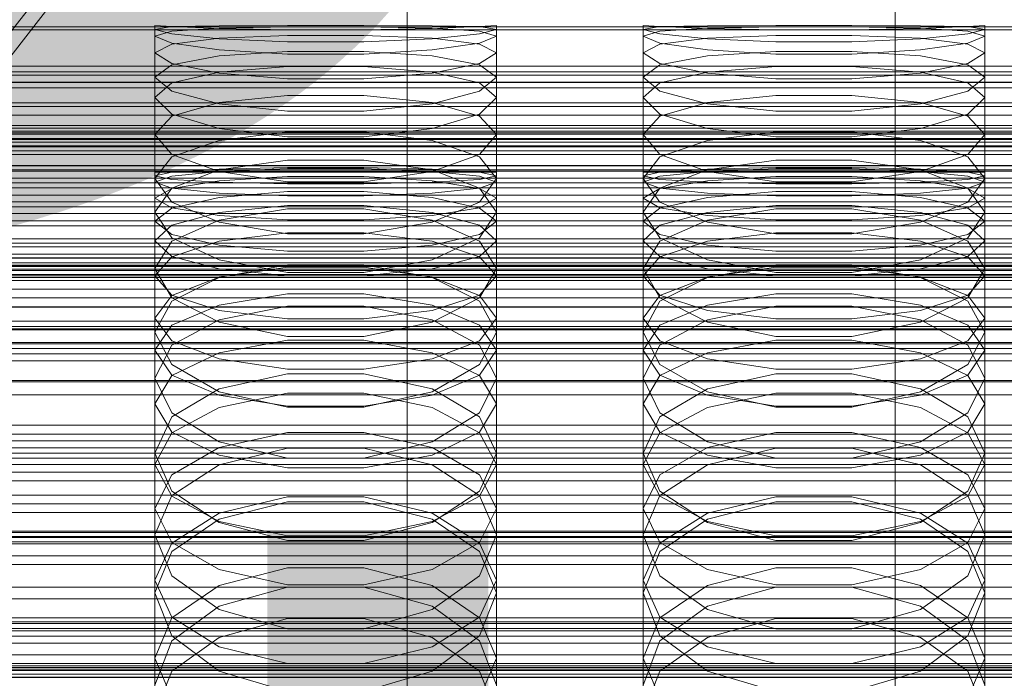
# Model space of a CAD drawing. Header units: millimetres. Extents: x -3490 to 61924, y -72580 to 6847.
# Tile 214 of 256: x -108 to 13, y -33963 to -33882. Entities that reach past the tile are written whole.
import ezdxf

# ---------------------------------------------------------------- set-up
doc = ezdxf.new("R2010")
doc.units = ezdxf.units.MM
for name, color, linetype, lineweight in [('COTAS_O', 1, 'Continuous', 0), ('COTAS_P', 1, 'Continuous', 0), ('frontal_briquetadora', 7, 'Continuous', 0), ('frontal_C01', 7, 'Continuous', 0), ('frontal_C02', 7, 'Continuous', 0), ('frontal_C03', 7, 'Continuous', 0), ('frontal_secador', 7, 'Continuous', 0)]:
    doc.layers.add(name, color=color, linetype=linetype, lineweight=lineweight)
doc.dimstyles.new('R19_100', dxfattribs={"dimtxt": 250, "dimasz": 150, "dimexe": 150, "dimexo": 80, "dimgap": 100, "dimtad": 1, "dimtih": 1, "dimtoh": 1, "dimdsep": 46, "dimcen": 0.09, "dimadec": 0, "dimazin": 0, "dimtfac": 1, "dimtdec": 4, "dimtofl": 0, "dimtmove": 0, "dimatfit": 3, "dimfxl": 1, "dimtolj": 1, "dimtzin": 0, "dimarcsym": 0})

# ---------------------------------------------------------------- blocks, each defined once
blk = doc.blocks.new('DIM_R29_55')
at = {"layer": 'COTAS_P'}
for p, q in [((-3300, -33120), (-3150, -33075)), ((-60, -33120), (-210, -33075)), ((-3300, -34020), (-3300, -33120)), ((-3300, -33120), (-60, -33120)), ((-3300, -33120), (-3150, -33165)), ((-60, -33120), (-210, -33165)), ((-60, -34020), (-60, -33120))]:
    blk.add_line(p, q, dxfattribs=at)
blk.add_text('3240 P', height=250, dxfattribs=at).set_placement((-1680, -33020))
blk = doc.blocks.new('DIM_R29_57')
at = {"layer": 'COTAS_O'}
for p, q in [((-1725, -33700), (-1575, -33655)), ((1725, -33700), (1575, -33655)), ((-1725, -34400), (-1725, -33700)), ((-1725, -33700), (1725, -33700)), ((-1725, -33700), (-1575, -33745)), ((1725, -33700), (1575, -33745)), ((1725, -34400), (1725, -33700))]:
    blk.add_line(p, q, dxfattribs=at)
blk.add_text('3450 O', height=250, dxfattribs=at).set_placement((0, -33600))
blk = doc.blocks.new('DIM_R29_58')
at = {"layer": 'COTAS_P'}
for p, q in [((-150, -32300), (550, -32300)), ((550, -32300), (505, -32450)), ((550, -34900), (550, -32300)), ((550, -32300), (595, -32450)), ((550, -34900), (505, -34750)), ((550, -34900), (595, -34750)), ((-150, -34900), (550, -34900))]:
    blk.add_line(p, q, dxfattribs=at)
blk.add_text('2600 P', height=250, rotation=90, dxfattribs=at).set_placement((450, -33600))
blk = doc.blocks.new('DIM_R29_60')
at = {"layer": 'COTAS_O'}
for p, q in [((-650, -33700), (50, -33700)), ((50, -33700), (5, -33850)), ((50, -34900), (50, -33700)), ((50, -33700), (95, -33850)), ((50, -34900), (5, -34750)), ((50, -34900), (95, -34750)), ((-650, -34900), (50, -34900))]:
    blk.add_line(p, q, dxfattribs=at)
blk.add_text('1200 O', height=250, rotation=90, dxfattribs=at).set_placement((-50, -34300))
blk = doc.blocks.new('DIM_R29_61')
at = {"layer": 'COTAS_O'}
for p, q in [((-650, -34200), (-500, -34155)), ((650, -34200), (500, -34155)), ((-650, -34900), (-650, -34200)), ((-650, -34200), (650, -34200)), ((-650, -34200), (-500, -34245)), ((650, -34200), (500, -34245)), ((650, -34900), (650, -34200))]:
    blk.add_line(p, q, dxfattribs=at)
blk.add_text('1300 O', height=250, dxfattribs=at).set_placement((0, -34100))

msp = doc.modelspace()

# ---------------------------------------------------------------- linework, layer by layer
at = {"layer": 'frontal_briquetadora'}
for p, q in [((-88.92, -33882.856), (-91, -33882.75)), ((-91, -33900.75), (-91, -33882.75)), ((-88.92, -33882.881), (-83.094, -33882.76)), ((-83.094, -33883.094), (-88.92, -33882.856)), ((-83.094, -33882.76), (-74.674, -33882.752)), ((-74.674, -33882.752), (-65.326, -33882.752)), ((-65.326, -33882.752), (-56.906, -33882.76)), ((-56.906, -33882.76), (-51.08, -33882.881)), ((-51.08, -33882.856), (-56.906, -33883.094)), ((-49, -33882.75), (-51.08, -33882.856)), ((-49, -33900.75), (-49, -33882.75)), ((-28.92, -33882.856), (-31, -33882.75)), ((-31, -33900.75), (-31, -33882.75)), ((-28.92, -33882.881), (-23.094, -33882.76)), ((-23.094, -33883.094), (-28.92, -33882.856)), ((-23.094, -33882.76), (-14.674, -33882.752)), ((-14.674, -33882.752), (-5.326, -33882.752)), ((-5.326, -33882.752), (3.094, -33882.76)), ((3.094, -33882.76), (8.92, -33882.881)), ((8.92, -33882.856), (3.094, -33883.094)), ((11, -33882.75), (8.92, -33882.856)), ((11, -33900.75), (11, -33882.75)), ((-91, -33883.222), (-88.92, -33882.881)), ((-88.92, -33883.775), (-91, -33883.222)), ((-91, -33901.201), (-91, -33883.222)), ((-88.92, -33883.423), (-91, -33884.062)), ((-91, -33902.002), (-91, -33884.062)), ((-91, -33884.062), (-88.92, -33884.912)), ((-83.094, -33883.063), (-88.92, -33883.423)), ((-83.094, -33884.371), (-88.92, -33883.775)), ((-74.674, -33882.922), (-83.094, -33883.063)), ((-74.674, -33883.285), (-83.094, -33883.094)), ((-74.674, -33883.964), (-83.094, -33884.304)), ((-65.326, -33882.922), (-74.674, -33882.922)), ((-65.326, -33883.285), (-74.674, -33883.285)), ((-65.326, -33883.964), (-74.674, -33883.964)), ((-56.906, -33883.063), (-65.326, -33882.922)), ((-56.906, -33883.094), (-65.326, -33883.285)), ((-56.906, -33884.304), (-65.326, -33883.964)), ((-51.08, -33883.423), (-56.906, -33883.063)), ((-51.08, -33883.775), (-56.906, -33884.371)), ((-51.08, -33882.881), (-49, -33883.222)), ((-49, -33883.222), (-51.08, -33883.775)), ((-49, -33884.062), (-51.08, -33883.423)), ((-51.08, -33884.912), (-49, -33884.062)), ((-49, -33901.201), (-49, -33883.222)), ((-49, -33902.002), (-49, -33884.062)), ((-31, -33883.222), (-28.92, -33882.881)), ((-28.92, -33883.775), (-31, -33883.222)), ((-31, -33901.201), (-31, -33883.222)), ((-28.92, -33883.423), (-31, -33884.062)), ((-31, -33902.002), (-31, -33884.062)), ((-31, -33884.062), (-28.92, -33884.912)), ((-23.094, -33883.063), (-28.92, -33883.423)), ((-23.094, -33884.371), (-28.92, -33883.775)), ((-14.674, -33882.922), (-23.094, -33883.063)), ((-14.674, -33883.285), (-23.094, -33883.094)), ((-14.674, -33883.964), (-23.094, -33884.304)), ((-5.326, -33882.922), (-14.674, -33882.922)), ((-5.326, -33883.285), (-14.674, -33883.285)), ((-5.326, -33883.964), (-14.674, -33883.964)), ((3.094, -33883.063), (-5.326, -33882.922)), ((3.094, -33883.094), (-5.326, -33883.285)), ((3.094, -33884.304), (-5.326, -33883.964)), ((8.92, -33883.423), (3.094, -33883.063)), ((8.92, -33883.775), (3.094, -33884.371)), ((8.92, -33882.881), (11, -33883.222)), ((11, -33883.222), (8.92, -33883.775)), ((11, -33884.062), (8.92, -33883.423)), ((8.92, -33884.912), (11, -33884.062)), ((11, -33901.201), (11, -33883.222)), ((11, -33902.002), (11, -33884.062)), ((-88.92, -33885.021), (-91, -33886.106)), ((-83.094, -33884.304), (-88.92, -33885.021)), ((-88.92, -33884.912), (-83.094, -33885.746)), ((-74.674, -33884.761), (-83.094, -33884.371)), ((-65.326, -33884.761), (-74.674, -33884.761)), ((-56.906, -33884.371), (-65.326, -33884.761)), ((-51.08, -33885.021), (-56.906, -33884.304)), ((-56.906, -33885.746), (-51.08, -33884.912)), ((-49, -33886.106), (-51.08, -33885.021)), ((-28.92, -33885.021), (-31, -33886.106)), ((-23.094, -33884.304), (-28.92, -33885.021)), ((-28.92, -33884.912), (-23.094, -33885.746)), ((-14.674, -33884.761), (-23.094, -33884.371)), ((-5.326, -33884.761), (-14.674, -33884.761)), ((3.094, -33884.371), (-5.326, -33884.761)), ((8.92, -33885.021), (3.094, -33884.304)), ((3.094, -33885.746), (8.92, -33884.912)), ((11, -33886.106), (8.92, -33885.021)), ((-91, -33903.952), (-91, -33886.106)), ((-88.92, -33887.4), (-91, -33886.106)), ((-88.92, -33887.559), (-83.094, -33886.485)), ((-83.094, -33885.746), (-74.674, -33886.268)), ((-83.094, -33886.485), (-74.674, -33885.947)), ((-74.674, -33885.947), (-65.326, -33885.947)), ((-74.674, -33886.268), (-65.326, -33886.268)), ((-65.326, -33886.268), (-56.906, -33885.746)), ((-65.326, -33885.947), (-56.906, -33886.485)), ((-56.906, -33886.485), (-51.08, -33887.559)), ((-49, -33886.106), (-51.08, -33887.4)), ((-49, -33903.952), (-49, -33886.106)), ((-31, -33903.952), (-31, -33886.106)), ((-28.92, -33887.4), (-31, -33886.106)), ((-28.92, -33887.559), (-23.094, -33886.485)), ((-23.094, -33885.746), (-14.674, -33886.268)), ((-23.094, -33886.485), (-14.674, -33885.947)), ((-14.674, -33885.947), (-5.326, -33885.947)), ((-14.674, -33886.268), (-5.326, -33886.268)), ((-5.326, -33886.268), (3.094, -33885.746)), ((-5.326, -33885.947), (3.094, -33886.485)), ((3.094, -33886.485), (8.92, -33887.559)), ((11, -33886.106), (8.92, -33887.4)), ((11, -33903.952), (11, -33886.106)), ((-91, -33889.086), (-88.92, -33887.559)), ((-83.094, -33888.59), (-88.92, -33887.4)), ((-51.08, -33887.4), (-56.906, -33888.59)), ((-51.08, -33887.559), (-49, -33889.086)), ((-31, -33889.086), (-28.92, -33887.559)), ((-23.094, -33888.59), (-28.92, -33887.4)), ((8.92, -33887.4), (3.094, -33888.59)), ((8.92, -33887.559), (11, -33889.086)), ((-83.094, -33888.46), (-88.92, -33889.77)), ((-74.674, -33887.791), (-83.094, -33888.46)), ((-74.674, -33889.308), (-83.094, -33888.59)), ((-65.326, -33887.791), (-74.674, -33887.791)), ((-56.906, -33888.46), (-65.326, -33887.791)), ((-56.906, -33888.59), (-65.326, -33889.308)), ((-51.08, -33889.77), (-56.906, -33888.46)), ((-23.094, -33888.46), (-28.92, -33889.77)), ((-14.674, -33887.791), (-23.094, -33888.46)), ((-14.674, -33889.308), (-23.094, -33888.59)), ((-5.326, -33887.791), (-14.674, -33887.791)), ((3.094, -33888.46), (-5.326, -33887.791)), ((3.094, -33888.59), (-5.326, -33889.308)), ((8.92, -33889.77), (3.094, -33888.46)), ((-88.92, -33890.822), (-91, -33889.086)), ((-91, -33906.796), (-91, -33889.086)), ((-88.92, -33889.77), (-91, -33891.591)), ((-65.326, -33889.308), (-74.674, -33889.308)), ((-49, -33889.086), (-51.08, -33890.822)), ((-49, -33891.591), (-51.08, -33889.77)), ((-49, -33906.796), (-49, -33889.086)), ((-28.92, -33890.822), (-31, -33889.086)), ((-31, -33906.796), (-31, -33889.086)), ((-28.92, -33889.77), (-31, -33891.591)), ((-5.326, -33889.308), (-14.674, -33889.308)), ((11, -33889.086), (8.92, -33890.822)), ((11, -33891.591), (8.92, -33889.77)), ((11, -33906.796), (11, -33889.086)), ((-83.094, -33892.364), (-88.92, -33890.822)), ((-74.674, -33891.333), (-83.094, -33892.198)), ((-65.326, -33891.333), (-74.674, -33891.333)), ((-56.906, -33892.198), (-65.326, -33891.333)), ((-51.08, -33890.822), (-56.906, -33892.364)), ((-23.094, -33892.364), (-28.92, -33890.822)), ((-14.674, -33891.333), (-23.094, -33892.198)), ((-5.326, -33891.333), (-14.674, -33891.333)), ((3.094, -33892.198), (-5.326, -33891.333)), ((8.92, -33890.822), (3.094, -33892.364)), ((-91, -33909.185), (-91, -33891.591)), ((-91, -33891.591), (-88.92, -33893.618)), ((-83.094, -33892.198), (-88.92, -33893.859)), ((-74.674, -33893.278), (-83.094, -33892.364)), ((-56.906, -33892.364), (-65.326, -33893.277)), ((-51.08, -33893.859), (-56.906, -33892.198)), ((-51.08, -33893.618), (-49, -33891.591)), ((-49, -33909.185), (-49, -33891.591)), ((-31, -33909.185), (-31, -33891.591)), ((-31, -33891.591), (-28.92, -33893.618)), ((-23.094, -33892.198), (-28.92, -33893.859)), ((-14.674, -33893.278), (-23.094, -33892.364)), ((3.094, -33892.364), (-5.326, -33893.277)), ((8.92, -33893.859), (3.094, -33892.198)), ((8.92, -33893.618), (11, -33891.591)), ((11, -33909.185), (11, -33891.591)), ((-88.92, -33893.618), (-83.094, -33895.393)), ((-65.326, -33893.277), (-74.674, -33893.278)), ((-56.906, -33895.393), (-51.08, -33893.618)), ((-28.92, -33893.618), (-23.094, -33895.393)), ((-5.326, -33893.277), (-14.674, -33893.278)), ((3.094, -33895.393), (8.92, -33893.618)), ((-88.92, -33893.859), (-91, -33896.116)), ((-49, -33896.116), (-51.08, -33893.859)), ((-28.92, -33893.859), (-31, -33896.116)), ((11, -33896.116), (8.92, -33893.859)), ((200, -33895.045), (-160, -33895.045)), ((-88.92, -33898.576), (-91, -33896.116)), ((-91, -33913.502), (-91, -33896.116)), ((-83.094, -33895.393), (-74.674, -33896.435)), ((-83.094, -33896.858), (-74.674, -33895.8)), ((-74.674, -33895.8), (-65.326, -33895.8)), ((-65.326, -33896.435), (-56.906, -33895.393)), ((-65.326, -33895.8), (-56.906, -33896.858)), ((-49, -33896.116), (-51.08, -33898.576)), ((-49, -33913.502), (-49, -33896.116)), ((-28.92, -33898.576), (-31, -33896.116)), ((-31, -33913.502), (-31, -33896.116)), ((-23.094, -33895.393), (-14.674, -33896.435)), ((-23.094, -33896.858), (-14.674, -33895.8)), ((-14.674, -33895.8), (-5.326, -33895.8)), ((-5.326, -33896.435), (3.094, -33895.393)), ((-5.326, -33895.8), (3.094, -33896.858)), ((11, -33896.116), (8.92, -33898.576)), ((11, -33913.502), (11, -33896.116)), ((-88.92, -33898.867), (-83.094, -33896.858)), ((-74.674, -33896.435), (-65.326, -33896.435)), ((-56.906, -33896.858), (-51.08, -33898.867)), ((-28.92, -33898.867), (-23.094, -33896.858)), ((-14.674, -33896.435), (-5.326, -33896.435)), ((3.094, -33896.858), (8.92, -33898.867)), ((-83.094, -33900.697), (-88.92, -33898.576)), ((-51.08, -33898.576), (-56.906, -33900.697)), ((-23.094, -33900.697), (-28.92, -33898.576)), ((8.92, -33898.576), (3.094, -33900.697)), ((-91, -33901.553), (-88.92, -33898.867)), ((-74.674, -33899.285), (-83.094, -33900.472)), ((-65.326, -33899.285), (-74.674, -33899.285)), ((-56.906, -33900.472), (-65.326, -33899.285)), ((-51.08, -33898.867), (-49, -33901.553)), ((-31, -33901.553), (-28.92, -33898.867)), ((-14.674, -33899.285), (-23.094, -33900.472)), ((-5.326, -33899.285), (-14.674, -33899.285)), ((3.094, -33900.472), (-5.326, -33899.285)), ((8.92, -33898.867), (11, -33901.553)), ((184, -33900), (-194, -33900)), ((-91, -33900.75), (-88.92, -33900.75)), ((-88.92, -33900.754), (-91, -33901.201)), ((-83.093, -33900.395), (-88.92, -33900.754)), ((-83.094, -33900.472), (-88.92, -33902.709)), ((-88.92, -33901.257), (-83.093, -33900.66)), ((-88.92, -33900.75), (-83.093, -33900.75)), ((-74.674, -33901.931), (-83.094, -33900.697)), ((-74.673, -33900.196), (-83.093, -33900.395)), ((-83.093, -33900.66), (-74.673, -33900.329)), ((-83.093, -33900.75), (-74.673, -33900.75)), ((-65.327, -33900.196), (-74.673, -33900.196)), ((-74.673, -33900.329), (-65.327, -33900.329)), ((-74.673, -33900.75), (-65.327, -33900.75)), ((-56.907, -33900.395), (-65.327, -33900.196)), ((-65.327, -33900.329), (-56.907, -33900.66)), ((-65.327, -33900.75), (-56.907, -33900.75)), ((-56.906, -33900.697), (-65.326, -33901.931)), ((-51.08, -33900.754), (-56.907, -33900.395)), ((-56.907, -33900.66), (-51.08, -33901.257)), ((-56.907, -33900.75), (-51.08, -33900.75)), ((-51.08, -33902.709), (-56.906, -33900.472)), ((-51.08, -33900.75), (-49, -33900.75)), ((-49, -33901.201), (-51.08, -33900.754)), ((-31, -33900.75), (-28.92, -33900.75)), ((-28.92, -33900.754), (-31, -33901.201)), ((-23.093, -33900.395), (-28.92, -33900.754)), ((-23.094, -33900.472), (-28.92, -33902.709)), ((-28.92, -33901.257), (-23.093, -33900.66)), ((-28.92, -33900.75), (-23.093, -33900.75)), ((-14.674, -33901.931), (-23.094, -33900.697)), ((-14.673, -33900.196), (-23.093, -33900.395)), ((-23.093, -33900.66), (-14.673, -33900.329)), ((-23.093, -33900.75), (-14.673, -33900.75)), ((-5.327, -33900.196), (-14.673, -33900.196)), ((-14.673, -33900.329), (-5.327, -33900.329)), ((-14.673, -33900.75), (-5.327, -33900.75)), ((3.093, -33900.395), (-5.327, -33900.196)), ((-5.327, -33900.329), (3.093, -33900.66)), ((-5.327, -33900.75), (3.093, -33900.75)), ((3.094, -33900.697), (-5.326, -33901.931)), ((8.92, -33900.754), (3.093, -33900.395)), ((3.093, -33900.66), (8.92, -33901.257)), ((3.093, -33900.75), (8.92, -33900.75)), ((8.92, -33902.709), (3.094, -33900.472)), ((8.92, -33900.75), (11, -33900.75)), ((11, -33901.201), (8.92, -33900.754)), ((-91, -33901.201), (-88.92, -33901.648)), ((-91, -33902.002), (-88.92, -33901.257)), ((-88.92, -33904.442), (-91, -33901.553)), ((-91, -33918.691), (-91, -33901.553)), ((-88.92, -33902.746), (-91, -33902.002)), ((-88.92, -33901.648), (-83.093, -33902.006)), ((-88.92, -33902.762), (-83.093, -33901.809)), ((-83.093, -33901.809), (-74.673, -33901.279)), ((-83.093, -33902.006), (-74.673, -33902.205)), ((-65.326, -33901.931), (-74.674, -33901.931)), ((-74.673, -33901.279), (-65.327, -33901.279)), ((-74.673, -33902.205), (-65.327, -33902.205)), ((-65.327, -33901.279), (-56.907, -33901.809)), ((-65.327, -33902.205), (-56.907, -33902.006)), ((-56.907, -33902.006), (-51.08, -33901.648)), ((-56.907, -33901.809), (-51.08, -33902.762)), ((-51.08, -33901.648), (-49, -33901.201)), ((-51.08, -33901.257), (-49, -33902.002)), ((-49, -33901.553), (-51.08, -33904.442)), ((-49, -33902.002), (-51.08, -33902.746)), ((-49, -33918.691), (-49, -33901.553)), ((-31, -33901.201), (-28.92, -33901.648)), ((-31, -33902.002), (-28.92, -33901.257)), ((-28.92, -33904.442), (-31, -33901.553)), ((-31, -33918.691), (-31, -33901.553)), ((-28.92, -33902.746), (-31, -33902.002)), ((-28.92, -33901.648), (-23.093, -33902.006)), ((-28.92, -33902.762), (-23.093, -33901.809)), ((-23.093, -33901.809), (-14.673, -33901.279)), ((-23.093, -33902.006), (-14.673, -33902.205)), ((-5.326, -33901.931), (-14.674, -33901.931)), ((-14.673, -33901.279), (-5.327, -33901.279)), ((-14.673, -33902.205), (-5.327, -33902.205)), ((-5.327, -33901.279), (3.093, -33901.809)), ((-5.327, -33902.205), (3.093, -33902.006)), ((3.093, -33902.006), (8.92, -33901.648)), ((3.093, -33901.809), (8.92, -33902.762)), ((8.92, -33901.648), (11, -33901.201)), ((8.92, -33901.257), (11, -33902.002)), ((11, -33901.553), (8.92, -33904.442)), ((11, -33902.002), (8.92, -33902.746)), ((11, -33918.691), (11, -33901.553)), ((-88.92, -33902.709), (-91, -33905.679)), ((-91, -33903.952), (-88.92, -33902.762)), ((-83.093, -33903.344), (-88.92, -33902.746)), ((-74.673, -33903.131), (-83.093, -33903.856)), ((-74.673, -33903.675), (-83.093, -33903.344)), ((-65.327, -33903.131), (-74.673, -33903.131)), ((-56.907, -33903.856), (-65.327, -33903.131)), ((-56.907, -33903.344), (-65.327, -33903.675)), ((-51.08, -33902.746), (-56.907, -33903.344)), ((-49, -33905.679), (-51.08, -33902.709)), ((-51.08, -33902.762), (-49, -33903.952)), ((-28.92, -33902.709), (-31, -33905.679)), ((-31, -33903.952), (-28.92, -33902.762)), ((-23.093, -33903.344), (-28.92, -33902.746)), ((-14.673, -33903.131), (-23.093, -33903.856)), ((-14.673, -33903.675), (-23.093, -33903.344)), ((-5.327, -33903.131), (-14.673, -33903.131)), ((3.093, -33903.856), (-5.327, -33903.131)), ((3.093, -33903.344), (-5.327, -33903.675)), ((8.92, -33902.746), (3.093, -33903.344)), ((11, -33905.679), (8.92, -33902.709)), ((8.92, -33902.762), (11, -33903.952)), ((-91, -33903.952), (-88.92, -33905.141)), ((-83.093, -33903.856), (-88.92, -33905.165)), ((-83.094, -33906.903), (-88.92, -33904.442)), ((-65.327, -33903.675), (-74.673, -33903.675)), ((-51.08, -33905.165), (-56.907, -33903.856)), ((-51.08, -33904.442), (-56.906, -33906.903)), ((-51.08, -33905.141), (-49, -33903.952)), ((-31, -33903.952), (-28.92, -33905.141)), ((-23.093, -33903.856), (-28.92, -33905.165)), ((-23.094, -33906.903), (-28.92, -33904.442)), ((-5.327, -33903.675), (-14.673, -33903.675)), ((8.92, -33905.165), (3.093, -33903.856)), ((8.92, -33904.442), (3.094, -33906.903)), ((8.92, -33905.141), (11, -33903.952)), ((-88.92, -33905.165), (-91, -33906.796)), ((-91, -33922.627), (-91, -33905.679)), ((-91, -33905.679), (-88.92, -33908.849)), ((-88.92, -33905.141), (-83.093, -33906.095)), ((-88.92, -33907.261), (-83.093, -33905.719)), ((-74.674, -33905.267), (-83.094, -33906.643)), ((-83.093, -33905.719), (-74.673, -33904.863)), ((-65.326, -33905.267), (-74.674, -33905.267)), ((-74.673, -33904.863), (-65.327, -33904.863)), ((-65.327, -33904.863), (-56.907, -33905.719)), ((-56.906, -33906.643), (-65.326, -33905.267)), ((-56.907, -33906.095), (-51.08, -33905.141)), ((-56.907, -33905.719), (-51.08, -33907.261)), ((-49, -33906.796), (-51.08, -33905.165)), ((-51.08, -33908.849), (-49, -33905.679)), ((-49, -33922.627), (-49, -33905.679)), ((-28.92, -33905.165), (-31, -33906.796)), ((-31, -33922.627), (-31, -33905.679)), ((-31, -33905.679), (-28.92, -33908.849)), ((-28.92, -33905.141), (-23.093, -33906.095)), ((-28.92, -33907.261), (-23.093, -33905.719)), ((-14.674, -33905.267), (-23.094, -33906.643)), ((-23.093, -33905.719), (-14.673, -33904.863)), ((-5.326, -33905.267), (-14.674, -33905.267)), ((-14.673, -33904.863), (-5.327, -33904.863)), ((-5.327, -33904.863), (3.093, -33905.719)), ((3.094, -33906.643), (-5.326, -33905.267)), ((3.093, -33906.095), (8.92, -33905.141)), ((3.093, -33905.719), (8.92, -33907.261)), ((11, -33906.796), (8.92, -33905.165)), ((8.92, -33908.849), (11, -33905.679)), ((11, -33922.627), (11, -33905.679)), ((-91, -33906.796), (-88.92, -33908.427)), ((-83.094, -33906.643), (-88.92, -33909.219)), ((-74.674, -33908.325), (-83.094, -33906.903)), ((-83.093, -33906.095), (-74.673, -33906.624)), ((-74.673, -33906.624), (-65.327, -33906.624)), ((-65.327, -33906.624), (-56.907, -33906.095)), ((-56.906, -33906.903), (-65.326, -33908.325)), ((-51.08, -33909.219), (-56.906, -33906.643)), ((-51.08, -33908.427), (-49, -33906.796)), ((-31, -33906.796), (-28.92, -33908.427)), ((-23.094, -33906.643), (-28.92, -33909.219)), ((-14.674, -33908.325), (-23.094, -33906.903)), ((-23.093, -33906.095), (-14.673, -33906.624)), ((-14.673, -33906.624), (-5.327, -33906.624)), ((-5.327, -33906.624), (3.093, -33906.095)), ((3.094, -33906.903), (-5.326, -33908.325)), ((8.92, -33909.219), (3.094, -33906.643)), ((8.92, -33908.427), (11, -33906.796)), ((-91, -33909.185), (-88.92, -33907.261)), ((-83.093, -33909.253), (-74.673, -33908.203)), ((-74.673, -33908.203), (-65.327, -33908.203)), ((-65.327, -33908.203), (-56.907, -33909.253)), ((-51.08, -33907.261), (-49, -33909.185)), ((-31, -33909.185), (-28.92, -33907.261)), ((-23.093, -33909.253), (-14.673, -33908.203)), ((-14.673, -33908.203), (-5.327, -33908.203)), ((-5.327, -33908.203), (3.093, -33909.253)), ((8.92, -33907.261), (11, -33909.185)), ((-88.92, -33911.108), (-91, -33909.185)), ((-88.92, -33909.219), (-91, -33912.608)), ((-88.92, -33908.427), (-83.093, -33909.735)), ((-88.92, -33908.849), (-83.094, -33911.534)), ((-88.92, -33911.144), (-83.093, -33909.253)), ((-65.326, -33908.325), (-74.674, -33908.325)), ((-56.907, -33909.735), (-51.08, -33908.427)), ((-56.907, -33909.253), (-51.08, -33911.144)), ((-56.906, -33911.534), (-51.08, -33908.849)), ((-49, -33909.185), (-51.08, -33911.108)), ((-49, -33912.608), (-51.08, -33909.219)), ((-28.92, -33911.108), (-31, -33909.185)), ((-28.92, -33909.219), (-31, -33912.608)), ((-28.92, -33908.427), (-23.093, -33909.735)), ((-28.92, -33908.849), (-23.094, -33911.534)), ((-28.92, -33911.144), (-23.093, -33909.253)), ((-5.326, -33908.325), (-14.674, -33908.325)), ((3.093, -33909.735), (8.92, -33908.427)), ((3.093, -33909.253), (8.92, -33911.144)), ((3.094, -33911.534), (8.92, -33908.849)), ((11, -33909.185), (8.92, -33911.108)), ((11, -33912.608), (8.92, -33909.219)), ((-83.093, -33909.735), (-74.673, -33910.461)), ((-74.673, -33910.461), (-65.327, -33910.461)), ((-65.327, -33910.461), (-56.907, -33909.735)), ((-23.093, -33909.735), (-14.673, -33910.461)), ((-14.673, -33910.461), (-5.327, -33910.461)), ((-5.327, -33910.461), (3.093, -33909.735)), ((-91, -33913.502), (-88.92, -33911.144)), ((-83.093, -33912.651), (-88.92, -33911.108)), ((-83.094, -33911.534), (-74.674, -33913.08)), ((-65.326, -33913.08), (-56.906, -33911.534)), ((-51.08, -33911.108), (-56.907, -33912.651)), ((-51.08, -33911.144), (-49, -33913.502)), ((-31, -33913.502), (-28.92, -33911.144)), ((-23.093, -33912.651), (-28.92, -33911.108)), ((-23.094, -33911.534), (-14.674, -33913.08)), ((-5.326, -33913.08), (3.094, -33911.534)), ((8.92, -33911.108), (3.093, -33912.651)), ((8.92, -33911.144), (11, -33913.502)), ((-88.92, -33916.193), (-91, -33912.608)), ((-91, -33929.238), (-91, -33912.608)), ((-83.094, -33913.701), (-74.674, -33912.14)), ((-74.673, -33912.428), (-83.093, -33913.668)), ((-74.673, -33913.507), (-83.093, -33912.651)), ((-74.674, -33912.14), (-65.326, -33912.14)), ((-74.674, -33913.08), (-65.326, -33913.08)), ((-65.327, -33912.428), (-74.673, -33912.428)), ((-56.907, -33913.668), (-65.327, -33912.428)), ((-56.907, -33912.651), (-65.327, -33913.507)), ((-65.326, -33912.14), (-56.906, -33913.701)), ((-49, -33912.608), (-51.08, -33916.193)), ((-49, -33929.238), (-49, -33912.608)), ((-28.92, -33916.193), (-31, -33912.608)), ((-31, -33929.238), (-31, -33912.608)), ((-23.094, -33913.701), (-14.674, -33912.14)), ((-14.673, -33912.428), (-23.093, -33913.668)), ((-14.673, -33913.507), (-23.093, -33912.651)), ((-14.674, -33912.14), (-5.326, -33912.14)), ((-14.674, -33913.08), (-5.326, -33913.08)), ((-5.327, -33912.428), (-14.673, -33912.428)), ((3.093, -33913.668), (-5.327, -33912.428)), ((3.093, -33912.651), (-5.327, -33913.507)), ((-5.326, -33912.14), (3.094, -33913.701)), ((11, -33912.608), (8.92, -33916.193)), ((11, -33929.238), (11, -33912.608)), ((-91, -33913.502), (-88.92, -33915.861)), ((-83.093, -33913.668), (-88.92, -33915.903)), ((-88.92, -33916.61), (-83.094, -33913.701)), ((-65.327, -33913.507), (-74.673, -33913.507)), ((-51.08, -33915.903), (-56.907, -33913.668)), ((-56.906, -33913.701), (-51.08, -33916.61)), ((-51.08, -33915.861), (-49, -33913.502)), ((-31, -33913.502), (-28.92, -33915.861)), ((-23.093, -33913.668), (-28.92, -33915.903)), ((-28.92, -33916.61), (-23.094, -33913.701)), ((-5.327, -33913.507), (-14.673, -33913.507)), ((8.92, -33915.903), (3.093, -33913.668)), ((3.094, -33913.701), (8.92, -33916.61)), ((8.92, -33915.861), (11, -33913.502)), ((-88.92, -33915.903), (-91, -33918.691)), ((-91, -33920.41), (-88.92, -33916.61)), ((-88.92, -33915.861), (-83.093, -33917.752)), ((-83.094, -33919.209), (-88.92, -33916.193)), ((-83.093, -33917.096), (-74.673, -33915.73)), ((-74.673, -33915.73), (-65.327, -33915.73)), ((-65.327, -33915.73), (-56.907, -33917.096)), ((-56.907, -33917.752), (-51.08, -33915.861)), ((-51.08, -33916.193), (-56.906, -33919.209)), ((-49, -33918.691), (-51.08, -33915.903)), ((-51.08, -33916.61), (-49, -33920.41)), ((-28.92, -33915.903), (-31, -33918.691)), ((-31, -33920.41), (-28.92, -33916.61)), ((-28.92, -33915.861), (-23.093, -33917.752)), ((-23.094, -33919.209), (-28.92, -33916.193)), ((-23.093, -33917.096), (-14.673, -33915.73)), ((-14.673, -33915.73), (-5.327, -33915.73)), ((-5.327, -33915.73), (3.093, -33917.096)), ((3.093, -33917.752), (8.92, -33915.861)), ((8.92, -33916.193), (3.094, -33919.209)), ((11, -33918.691), (8.92, -33915.903)), ((8.92, -33916.61), (11, -33920.41)), ((-88.92, -33919.558), (-83.093, -33917.096)), ((-74.674, -33917.209), (-83.094, -33918.891)), ((-83.093, -33917.752), (-74.673, -33918.801)), ((-65.326, -33917.209), (-74.674, -33917.209)), ((-65.327, -33918.801), (-56.907, -33917.752)), ((-56.906, -33918.891), (-65.326, -33917.209)), ((-56.907, -33917.096), (-51.08, -33919.558)), ((-28.92, -33919.558), (-23.093, -33917.096)), ((-14.674, -33917.209), (-23.094, -33918.891)), ((-23.093, -33917.752), (-14.673, -33918.801)), ((-5.326, -33917.209), (-14.674, -33917.209)), ((-5.327, -33918.801), (3.093, -33917.752)), ((3.094, -33918.891), (-5.326, -33917.209)), ((3.093, -33917.096), (8.92, -33919.558)), ((-91, -33918.691), (-88.92, -33921.478)), ((-83.094, -33918.891), (-88.92, -33922.018)), ((-74.673, -33918.801), (-65.327, -33918.801)), ((-51.08, -33922.018), (-56.906, -33918.891)), ((-51.08, -33921.478), (-49, -33918.691)), ((-31, -33918.691), (-28.92, -33921.478)), ((-23.094, -33918.891), (-28.92, -33922.018)), ((-14.673, -33918.801), (-5.327, -33918.801)), ((8.92, -33922.018), (3.094, -33918.891)), ((8.92, -33921.478), (11, -33918.691)), ((200, -33920), (-160, -33920)), ((-91, -33922.627), (-88.92, -33919.558)), ((-74.674, -33920.937), (-83.094, -33919.209)), ((-56.906, -33919.209), (-65.326, -33920.937)), ((-51.08, -33919.558), (-49, -33922.627)), ((-31, -33922.627), (-28.92, -33919.558)), ((-14.674, -33920.937), (-23.094, -33919.209)), ((3.094, -33919.209), (-5.326, -33920.937)), ((8.92, -33919.558), (11, -33922.627)), ((-88.92, -33924.402), (-91, -33920.41)), ((-91, -33936.682), (-91, -33920.41)), ((-88.92, -33921.478), (-83.093, -33923.713)), ((-83.093, -33922.955), (-74.673, -33921.403)), ((-65.326, -33920.937), (-74.674, -33920.937)), ((-74.673, -33921.403), (-65.327, -33921.403)), ((-65.327, -33921.403), (-56.907, -33922.955)), ((-56.907, -33923.713), (-51.08, -33921.478)), ((-49, -33920.41), (-51.08, -33924.402)), ((-49, -33936.682), (-49, -33920.41)), ((-28.92, -33924.402), (-31, -33920.41)), ((-31, -33936.682), (-31, -33920.41)), ((-28.92, -33921.478), (-23.093, -33923.713)), ((-23.093, -33922.955), (-14.673, -33921.403)), ((-5.326, -33920.937), (-14.674, -33920.937)), ((-14.673, -33921.403), (-5.327, -33921.403)), ((-5.327, -33921.403), (3.093, -33922.955)), ((3.093, -33923.713), (8.92, -33921.478)), ((11, -33920.41), (8.92, -33924.402)), ((11, -33936.682), (11, -33920.41)), ((-88.92, -33922.018), (-91, -33926.087)), ((-88.92, -33925.697), (-91, -33922.627)), ((-49, -33926.087), (-51.08, -33922.018)), ((-49, -33922.627), (-51.08, -33925.697)), ((-28.92, -33922.018), (-31, -33926.087)), ((-28.92, -33925.697), (-31, -33922.627)), ((11, -33926.087), (8.92, -33922.018)), ((11, -33922.627), (8.92, -33925.697)), ((-88.92, -33925.751), (-83.093, -33922.955)), ((-83.093, -33923.713), (-74.673, -33924.953)), ((-65.327, -33924.953), (-56.907, -33923.713)), ((-56.907, -33922.955), (-51.08, -33925.751)), ((-28.92, -33925.751), (-23.093, -33922.955)), ((-23.093, -33923.713), (-14.673, -33924.953)), ((-5.327, -33924.953), (3.093, -33923.713)), ((3.093, -33922.955), (8.92, -33925.751)), ((-83.094, -33927.741), (-88.92, -33924.402)), ((-74.673, -33924.953), (-65.327, -33924.953)), ((-51.08, -33924.402), (-56.906, -33927.741)), ((-23.094, -33927.741), (-28.92, -33924.402)), ((-14.673, -33924.953), (-5.327, -33924.953)), ((8.92, -33924.402), (3.094, -33927.741)), ((-91, -33929.238), (-88.92, -33925.751)), ((-91, -33942.099), (-91, -33926.087)), ((-91, -33926.087), (-88.92, -33930.345)), ((-83.093, -33928.158), (-88.92, -33925.697)), ((-74.674, -33925.528), (-83.094, -33927.39)), ((-65.326, -33925.528), (-74.674, -33925.528)), ((-56.906, -33927.39), (-65.326, -33925.528)), ((-51.08, -33925.697), (-56.907, -33928.158)), ((-51.08, -33925.751), (-49, -33929.238)), ((-51.08, -33930.345), (-49, -33926.087)), ((-49, -33942.099), (-49, -33926.087)), ((-31, -33929.238), (-28.92, -33925.751)), ((-31, -33942.099), (-31, -33926.087)), ((-31, -33926.087), (-28.92, -33930.345)), ((-23.093, -33928.158), (-28.92, -33925.697)), ((-14.674, -33925.528), (-23.094, -33927.39)), ((-5.326, -33925.528), (-14.674, -33925.528)), ((3.094, -33927.39), (-5.326, -33925.528)), ((8.92, -33925.697), (3.093, -33928.158)), ((8.92, -33925.751), (11, -33929.238)), ((8.92, -33930.345), (11, -33926.087)), ((11, -33942.099), (11, -33926.087)), ((-83.094, -33927.39), (-88.92, -33930.837)), ((-51.08, -33930.837), (-56.906, -33927.39)), ((-23.094, -33927.39), (-28.92, -33930.837)), ((8.92, -33930.837), (3.094, -33927.39)), ((-74.674, -33929.647), (-83.094, -33927.741)), ((-74.673, -33927.928), (-83.093, -33929.662)), ((-74.673, -33929.524), (-83.093, -33928.158)), ((-65.327, -33927.928), (-74.673, -33927.928)), ((-56.907, -33929.662), (-65.327, -33927.928)), ((-56.907, -33928.158), (-65.327, -33929.524)), ((-56.906, -33927.741), (-65.326, -33929.647)), ((-14.674, -33929.647), (-23.094, -33927.741)), ((-14.673, -33927.928), (-23.093, -33929.662)), ((-14.673, -33929.524), (-23.093, -33928.158)), ((-5.327, -33927.928), (-14.673, -33927.928)), ((3.093, -33929.662), (-5.327, -33927.928)), ((3.093, -33928.158), (-5.327, -33929.524)), ((3.094, -33927.741), (-5.326, -33929.647)), ((-91, -33929.238), (-88.92, -33932.725)), ((-83.093, -33929.662), (-88.92, -33932.786)), ((-65.326, -33929.647), (-74.674, -33929.647)), ((-65.327, -33929.524), (-74.673, -33929.524)), ((-51.08, -33932.786), (-56.907, -33929.662)), ((-51.08, -33932.725), (-49, -33929.238)), ((-31, -33929.238), (-28.92, -33932.725)), ((-23.093, -33929.662), (-28.92, -33932.786)), ((-5.326, -33929.647), (-14.674, -33929.647)), ((-5.327, -33929.524), (-14.673, -33929.524)), ((8.92, -33932.786), (3.093, -33929.662)), ((8.92, -33932.725), (11, -33929.238)), ((-88.92, -33930.837), (-91, -33935.302)), ((-88.92, -33930.345), (-83.094, -33933.895)), ((-56.906, -33933.895), (-51.08, -33930.345)), ((-49, -33935.302), (-51.08, -33930.837)), ((-28.92, -33930.837), (-31, -33935.302)), ((-28.92, -33930.345), (-23.094, -33933.895)), ((3.094, -33933.895), (8.92, -33930.345)), ((11, -33935.302), (8.92, -33930.837)), ((-88.92, -33932.786), (-91, -33936.682)), ((-88.92, -33932.725), (-83.093, -33935.521)), ((-83.093, -33934.597), (-74.673, -33932.744)), ((-74.673, -33932.744), (-65.327, -33932.744)), ((-65.327, -33932.744), (-56.907, -33934.597)), ((-56.907, -33935.521), (-51.08, -33932.725)), ((-49, -33936.682), (-51.08, -33932.786)), ((-28.92, -33932.786), (-31, -33936.682)), ((-28.92, -33932.725), (-23.093, -33935.521)), ((-23.093, -33934.597), (-14.673, -33932.744)), ((-14.673, -33932.744), (-5.327, -33932.744)), ((-5.327, -33932.744), (3.093, -33934.597)), ((3.093, -33935.521), (8.92, -33932.725)), ((11, -33936.682), (8.92, -33932.786)), ((-88.92, -33937.935), (-83.093, -33934.597)), ((-83.094, -33933.895), (-74.674, -33935.917)), ((-83.094, -33936.726), (-74.674, -33934.689)), ((-74.674, -33934.689), (-65.326, -33934.689)), ((-65.326, -33935.917), (-56.906, -33933.895)), ((-65.326, -33934.689), (-56.906, -33936.726)), ((-56.907, -33934.597), (-51.08, -33937.935)), ((-28.92, -33937.935), (-23.093, -33934.597)), ((-23.094, -33933.895), (-14.674, -33935.917)), ((-23.094, -33936.726), (-14.674, -33934.689)), ((-14.674, -33934.689), (-5.326, -33934.689)), ((-5.326, -33935.917), (3.094, -33933.895)), ((-5.326, -33934.689), (3.094, -33936.726)), ((3.093, -33934.597), (8.92, -33937.935)), ((-88.92, -33939.949), (-91, -33935.302)), ((-91, -33950.89), (-91, -33935.302)), ((-83.093, -33935.521), (-74.673, -33937.073)), ((-74.674, -33935.917), (-65.326, -33935.917)), ((-65.327, -33937.073), (-56.907, -33935.521)), ((-49, -33935.302), (-51.08, -33939.949)), ((-49, -33950.89), (-49, -33935.302)), ((-28.92, -33939.949), (-31, -33935.302)), ((-31, -33950.89), (-31, -33935.302)), ((-23.093, -33935.521), (-14.673, -33937.073)), ((-14.674, -33935.917), (-5.326, -33935.917)), ((-5.327, -33937.073), (3.093, -33935.521)), ((11, -33935.302), (8.92, -33939.949)), ((11, -33950.89), (11, -33935.302)), ((-91, -33936.682), (-88.92, -33940.578)), ((-88.92, -33940.485), (-83.094, -33936.726)), ((-74.673, -33937.073), (-65.327, -33937.073)), ((-56.906, -33936.726), (-51.08, -33940.485)), ((-51.08, -33940.578), (-49, -33936.682)), ((-31, -33936.682), (-28.92, -33940.578)), ((-28.92, -33940.485), (-23.094, -33936.726)), ((-14.673, -33937.073), (-5.327, -33937.073)), ((3.094, -33936.726), (8.92, -33940.485)), ((8.92, -33940.578), (11, -33936.682)), ((-91, -33942.099), (-88.92, -33937.935)), ((-51.08, -33937.935), (-49, -33942.099)), ((-31, -33942.099), (-28.92, -33937.935)), ((8.92, -33937.935), (11, -33942.099)), ((-91, -33945.334), (-88.92, -33940.485)), ((-83.094, -33943.808), (-88.92, -33939.949)), ((-88.92, -33940.578), (-83.093, -33943.702)), ((-83.093, -33942.681), (-74.673, -33940.653)), ((-74.673, -33940.653), (-65.327, -33940.653)), ((-65.327, -33940.653), (-56.907, -33942.681)), ((-56.907, -33943.702), (-51.08, -33940.578)), ((-51.08, -33939.949), (-56.906, -33943.808)), ((-51.08, -33940.485), (-49, -33945.334)), ((-31, -33945.334), (-28.92, -33940.485)), ((-23.094, -33943.808), (-28.92, -33939.949)), ((-28.92, -33940.578), (-23.093, -33943.702)), ((-23.093, -33942.681), (-14.673, -33940.653)), ((-14.673, -33940.653), (-5.327, -33940.653)), ((-5.327, -33940.653), (3.093, -33942.681)), ((3.093, -33943.702), (8.92, -33940.578)), ((8.92, -33939.949), (3.094, -33943.808)), ((8.92, -33940.485), (11, -33945.334)), ((-88.92, -33946.262), (-91, -33942.099)), ((-74.674, -33941.254), (-83.094, -33943.404)), ((-65.326, -33941.254), (-74.674, -33941.254)), ((-56.906, -33943.404), (-65.326, -33941.254)), ((-49, -33942.099), (-51.08, -33946.262)), ((-28.92, -33946.262), (-31, -33942.099)), ((-14.674, -33941.254), (-23.094, -33943.404)), ((-5.326, -33941.254), (-14.674, -33941.254)), ((3.094, -33943.404), (-5.326, -33941.254)), ((11, -33942.099), (8.92, -33946.262)), ((-88.92, -33946.334), (-83.093, -33942.681)), ((-56.907, -33942.681), (-51.08, -33946.334)), ((-28.92, -33946.334), (-23.093, -33942.681)), ((3.093, -33942.681), (8.92, -33946.334)), ((-83.094, -33943.404), (-88.92, -33947.367)), ((-74.674, -33946.001), (-83.094, -33943.808)), ((-83.093, -33943.702), (-74.673, -33945.436)), ((-65.327, -33945.436), (-56.907, -33943.702)), ((-56.906, -33943.808), (-65.326, -33946.001)), ((-51.08, -33947.366), (-56.906, -33943.404)), ((-23.094, -33943.404), (-28.92, -33947.367)), ((-14.674, -33946.001), (-23.094, -33943.808)), ((-23.093, -33943.702), (-14.673, -33945.436)), ((-5.327, -33945.436), (3.093, -33943.702)), ((3.094, -33943.808), (-5.326, -33946.001)), ((8.92, -33947.366), (3.094, -33943.404)), ((-88.92, -33950.361), (-91, -33945.334)), ((-91, -33960.462), (-91, -33945.334)), ((-74.673, -33945.436), (-65.327, -33945.436)), ((-49, -33945.334), (-51.08, -33950.361)), ((-49, -33960.462), (-49, -33945.334)), ((-28.92, -33950.361), (-31, -33945.334)), ((-31, -33960.462), (-31, -33945.334)), ((-14.673, -33945.436), (-5.327, -33945.436)), ((11, -33945.334), (8.92, -33950.361)), ((11, -33960.462), (11, -33945.334)), ((-91, -33950.89), (-88.92, -33946.334)), ((-83.093, -33949.6), (-88.92, -33946.262)), ((-65.326, -33946.001), (-74.674, -33946.001)), ((-51.08, -33946.262), (-56.907, -33949.6)), ((-51.08, -33946.334), (-49, -33950.89)), ((-31, -33950.89), (-28.92, -33946.334)), ((-23.093, -33949.6), (-28.92, -33946.262)), ((-5.326, -33946.001), (-14.674, -33946.001)), ((8.92, -33946.262), (3.093, -33949.6)), ((8.92, -33946.334), (11, -33950.89)), ((-88.92, -33947.367), (-91, -33952.465)), ((-49, -33952.465), (-51.08, -33947.366)), ((-28.92, -33947.367), (-31, -33952.465)), ((11, -33952.465), (8.92, -33947.366)), ((-74.673, -33949.368), (-83.093, -33951.565)), ((-65.327, -33949.368), (-74.673, -33949.368)), ((-56.907, -33951.565), (-65.327, -33949.368)), ((-14.673, -33949.368), (-23.093, -33951.565)), ((-5.327, -33949.368), (-14.673, -33949.368)), ((3.093, -33951.565), (-5.327, -33949.368)), ((-83.094, -33954.52), (-88.92, -33950.361)), ((-74.673, -33951.453), (-83.093, -33949.6)), ((-56.907, -33949.6), (-65.327, -33951.453)), ((-51.08, -33950.361), (-56.906, -33954.52)), ((-23.094, -33954.52), (-28.92, -33950.361)), ((-14.673, -33951.453), (-23.093, -33949.6)), ((3.093, -33949.6), (-5.327, -33951.453)), ((8.92, -33950.361), (3.094, -33954.52)), ((-91, -33950.89), (-88.92, -33955.446)), ((-83.093, -33951.565), (-88.92, -33955.525)), ((-74.674, -33951.768), (-83.094, -33954.085)), ((-83.094, -33954.085), (-74.674, -33951.768)), ((-65.326, -33951.768), (-74.674, -33951.768)), ((-65.327, -33951.453), (-74.673, -33951.453)), ((-56.906, -33954.085), (-65.326, -33951.768)), ((-65.326, -33951.768), (-56.906, -33954.085)), ((-51.08, -33955.525), (-56.907, -33951.565)), ((-51.08, -33955.446), (-49, -33950.89)), ((-31, -33950.89), (-28.92, -33955.446)), ((-23.093, -33951.565), (-28.92, -33955.525)), ((-14.674, -33951.768), (-23.094, -33954.085)), ((-23.094, -33954.085), (-14.674, -33951.768)), ((-5.326, -33951.768), (-14.674, -33951.768)), ((-5.327, -33951.453), (-14.673, -33951.453)), ((3.094, -33954.085), (-5.326, -33951.768)), ((-5.326, -33951.768), (3.094, -33954.085)), ((8.92, -33955.525), (3.093, -33951.565)), ((8.92, -33955.446), (11, -33950.89)), ((-91, -33967.266), (-91, -33952.465)), ((-91, -33952.465), (-88.92, -33957.738)), ((-51.08, -33957.738), (-49, -33952.465)), ((-49, -33967.266), (-49, -33952.465)), ((-31, -33967.266), (-31, -33952.465)), ((-31, -33952.465), (-28.92, -33957.738)), ((8.92, -33957.738), (11, -33952.465)), ((11, -33967.266), (11, -33952.465)), ((-83.094, -33954.085), (-88.92, -33958.344)), ((-88.92, -33958.344), (-83.094, -33954.085)), ((-51.08, -33958.344), (-56.906, -33954.085)), ((-56.906, -33954.085), (-51.08, -33958.344)), ((-23.094, -33954.085), (-28.92, -33958.344)), ((-28.92, -33958.344), (-23.094, -33954.085)), ((8.92, -33958.344), (3.094, -33954.085)), ((3.094, -33954.085), (8.92, -33958.344)), ((-88.92, -33955.446), (-83.093, -33959.099)), ((-74.674, -33956.878), (-83.094, -33954.52)), ((-56.906, -33954.52), (-65.326, -33956.878)), ((-56.907, -33959.099), (-51.08, -33955.446)), ((-28.92, -33955.446), (-23.093, -33959.099)), ((-14.674, -33956.878), (-23.094, -33954.52)), ((3.094, -33954.52), (-5.326, -33956.878)), ((3.093, -33959.099), (8.92, -33955.446)), ((-88.92, -33955.525), (-91, -33960.462)), ((-83.093, -33957.922), (-74.673, -33955.615)), ((-74.673, -33955.615), (-65.327, -33955.615)), ((-65.327, -33955.615), (-56.907, -33957.922)), ((-49, -33960.462), (-51.08, -33955.525)), ((-28.92, -33955.525), (-31, -33960.462)), ((-23.093, -33957.922), (-14.673, -33955.615)), ((-14.673, -33955.615), (-5.327, -33955.615)), ((-5.327, -33955.615), (3.093, -33957.922)), ((11, -33960.462), (8.92, -33955.525)), ((-88.92, -33957.738), (-83.094, -33962.092)), ((-65.326, -33956.878), (-74.674, -33956.878)), ((-56.906, -33962.092), (-51.08, -33957.738)), ((-28.92, -33957.738), (-23.094, -33962.092)), ((-5.326, -33956.878), (-14.674, -33956.878)), ((3.094, -33962.092), (8.92, -33957.738)), ((-88.92, -33958.344), (-91, -33963.807)), ((-88.92, -33962.081), (-83.093, -33957.922)), ((-56.907, -33957.922), (-51.08, -33962.081)), ((-49, -33963.807), (-51.08, -33958.344)), ((-28.92, -33958.344), (-31, -33963.807)), ((-28.92, -33962.081), (-23.093, -33957.922)), ((3.093, -33957.922), (8.92, -33962.081)), ((11, -33963.807), (8.92, -33958.344)), ((-83.093, -33959.099), (-74.673, -33961.127)), ((-65.327, -33961.127), (-56.907, -33959.099)), ((-23.093, -33959.099), (-14.673, -33961.127)), ((-5.327, -33961.127), (3.093, -33959.099)), ((-91, -33960.462), (-88.92, -33965.4)), ((-74.673, -33961.127), (-65.327, -33961.127)), ((-51.08, -33965.4), (-49, -33960.462)), ((-31, -33960.462), (-28.92, -33965.4)), ((-14.673, -33961.127), (-5.327, -33961.127)), ((8.92, -33965.4), (11, -33960.462)), ((-91, -33967.266), (-88.92, -33962.081)), ((-83.094, -33962.092), (-74.674, -33964.556)), ((-65.326, -33964.556), (-56.906, -33962.092)), ((-51.08, -33962.081), (-49, -33967.266)), ((-31, -33967.266), (-28.92, -33962.081)), ((-23.094, -33962.092), (-14.674, -33964.556)), ((-5.326, -33964.556), (3.094, -33962.092)), ((8.92, -33962.081), (11, -33967.266))]:
    msp.add_line(p, q, dxfattribs=at)
at = {"layer": 'frontal_C01'}
for p, q in [((0, -33994.965), (0, -33732.352)), ((0, -33738.133), (0, -34000.746)), ((980, -33912.304), (-980, -33912.304)), ((980, -33917.304), (-980, -33917.304))]:
    msp.add_line(p, q, dxfattribs=at)
at = {"layer": 'frontal_C02'}
for p, q in [((0, -33940.443), (0, -33649.948)), ((0, -33655.678), (0, -33946.173)), ((450, -33888.432), (-450, -33888.432)), ((450, -33909.919), (-450, -33909.919)), ((-450, -33921.841), (450, -33921.841)), ((0, -33940.443), (-130, -33940.443)), ((0, -34230.937), (0, -33940.443)), ((130, -33940.443), (0, -33940.443)), ((-130, -33945.04), (130, -33945.04)), ((-130, -33945.636), (130, -33945.636)), ((-130, -33946.173), (0, -33946.173)), ((-130, -33946.173), (130, -33946.173)), ((0, -33946.173), (0, -34236.667)), ((0, -33946.173), (130, -33946.173)), ((-130, -33947.921), (130, -33947.921)), ((-130, -33948.958), (130, -33948.958)), ((-130, -33951.739), (130, -33951.739)), ((-130, -33953.206), (130, -33953.206)), ((-130, -33956.831), (130, -33956.831)), ((-130, -33958.627), (130, -33958.627)), ((-148, -33961.426), (148, -33961.426)), ((-148, -33961.637), (148, -33961.637)), ((-148, -33961.828), (148, -33961.828)), ((-148, -33962.447), (148, -33962.447)), ((-148, -33962.815), (148, -33962.815)), ((130, -33962.848), (-130, -33962.848))]:
    msp.add_line(p, q, dxfattribs=at)
at = {"layer": 'frontal_C03'}
for p, q in [((-1500, -33883.261), (1500, -33883.261)), ((-1250, -33882.897), (1250, -33882.897)), ((-1250, -33887.744), (1250, -33887.744)), ((1250, -33888.855), (-1250, -33888.855)), ((-1250, -33889.699), (1250, -33889.699)), ((1250, -33889.737), (-1250, -33889.737)), ((1250, -33890.39), (-1250, -33890.39)), ((1500, -33892.245), (-1500, -33892.245)), ((1250, -33892.697), (-1250, -33892.697)), ((-1250, -33893.755), (1250, -33893.755)), ((-1268, -33895.717), (1268, -33895.717)), ((-1268, -33895.941), (1268, -33895.941)), ((-1268, -33896.106), (1268, -33896.106)), ((-1250, -33895.344), (1250, -33895.344)), ((-1268, -33896.763), (1268, -33896.763)), ((-1268, -33897.081), (1268, -33897.081)), ((1250, -33896.607), (-1250, -33896.607)), ((-1268, -33898.127), (1268, -33898.127)), ((-1268, -33898.576), (1268, -33898.576)), ((1250, -33897.525), (-1250, -33897.525)), ((1250, -33897.664), (-1250, -33897.664)), ((-1268, -33899.939), (1268, -33899.939)), ((-1268, -33900.489), (1268, -33900.489)), ((1250, -33899.972), (-1250, -33899.972)), ((1250, -33900.625), (-1250, -33900.625)), ((-1268, -33902.077), (1268, -33902.077)), ((1250, -33901.506), (-1250, -33901.506)), ((1268, -33902.69), (-1268, -33902.69)), ((-1268, -33904.394), (1268, -33904.394)), ((-1250, -33903.582), (1250, -33903.582)), ((-1268, -33905.029), (1268, -33905.029)), ((-1250, -33905.841), (1250, -33905.841)), ((-1268, -33906.733), (1268, -33906.733)), ((-1268, -33907.346), (1268, -33907.346)), ((-1268, -33908.934), (1268, -33908.934)), ((-1268, -33909.484), (1268, -33909.484)), ((-1268, -33910.847), (1268, -33910.847)), ((-1268, -33911.296), (1268, -33911.296)), ((1250, -33911.313), (-1250, -33911.313)), ((-1250, -33911.898), (1250, -33911.898)), ((-1268, -33912.342), (1268, -33912.342)), ((-1268, -33912.66), (1268, -33912.66)), ((1250, -33912.194), (-1250, -33912.194)), ((1250, -33912.848), (-1250, -33912.848)), ((-1268, -33913.317), (1268, -33913.317)), ((-1268, -33913.482), (1268, -33913.482)), ((-1268, -33913.706), (1268, -33913.706)), ((-1250, -33914.079), (1250, -33914.079)), ((1250, -33915.155), (-1250, -33915.155)), ((-1250, -33916.212), (1250, -33916.212)), ((1500, -33917.367), (-1500, -33917.367)), ((1250, -33919.065), (-1250, -33919.065)), ((-1250, -33919.724), (1250, -33919.724)), ((1250, -33920.122), (-1250, -33920.122)), ((-1250, -33921.679), (1250, -33921.679)), ((1250, -33922.429), (-1250, -33922.429)), ((1250, -33923.083), (-1250, -33923.083)), ((1250, -33923.964), (-1250, -33923.964)), ((-1500, -33926.351), (1500, -33926.351)), ((-1250, -33926.526), (1250, -33926.526)), ((-1250, -33928.123), (1250, -33928.123)), ((-1250, -33931.843), (1250, -33931.843)), ((-1250, -33932.972), (1250, -33932.972)), ((1250, -33933.77), (-1250, -33933.77)), ((1250, -33934.652), (-1250, -33934.652)), ((-1250, -33935.31), (1250, -33935.31)), ((-1250, -33935.894), (1250, -33935.894)), ((-1250, -33936.692), (1250, -33936.692)), ((1250, -33937.613), (-1250, -33937.613)), ((-1250, -33938.67), (1250, -33938.67)), ((1250, -33941.522), (-1250, -33941.522)), ((1250, -33942.579), (-1250, -33942.579)), ((1250, -33944.887), (-1250, -33944.887)), ((1250, -33945.54), (-1250, -33945.54)), ((1250, -33946.422), (-1250, -33946.422)), ((-1500, -33955.526), (1500, -33955.526)), ((1250, -33956.228), (-1250, -33956.228)), ((1250, -33957.109), (-1250, -33957.109)), ((1250, -33957.763), (-1250, -33957.763)), ((1250, -33960.07), (-1250, -33960.07)), ((-1250, -33961.128), (1250, -33961.128))]:
    msp.add_line(p, q, dxfattribs=at)
at = {"layer": 'frontal_secador'}
for p, q in [((413, -33215), (-431.48, -34297.08)), ((407, -33225), (-422.12, -34288.52)), ((-1250, -33956), (1250, -33956)), ((-1250, -33962), (1250, -33962))]:
    msp.add_line(p, q, dxfattribs=at)

# ---------------------------------------------------------------- dimensions: what is measured, and where the dimension line sits
at = {"layer": 'COTAS_O'}
for p1, p2, distance, picture, middle in [((-650, -34900), (-650, -33700), -700, 'DIM_R29_60', (50, -34300)), ((-1725, -34400), (1725, -34400), 700, 'DIM_R29_57', (0, -33700)), ((-650, -34900), (650, -34900), 700, 'DIM_R29_61', (0, -34200))]:
    dim = msp.add_aligned_dim(p1=p1, p2=p2, distance=distance, text='<> O', dimstyle='R19_100', dxfattribs=at)
    dim.commit()
    dim.dimension.update_dxf_attribs({"geometry": picture, "text_midpoint": middle})
at = {"layer": 'COTAS_P'}
for p1, p2, distance, picture, middle in [((-150, -34900), (-150, -32300), -700, 'DIM_R29_58', (550, -33600)), ((-3300, -34020), (-60, -34020), 900, 'DIM_R29_55', (-1680, -33120))]:
    dim = msp.add_aligned_dim(p1=p1, p2=p2, distance=distance, text='<> P', dimstyle='R19_100', dxfattribs=at)
    dim.commit()
    dim.dimension.update_dxf_attribs({"geometry": picture, "text_midpoint": middle})

doc.saveas('drawing.dxf')
